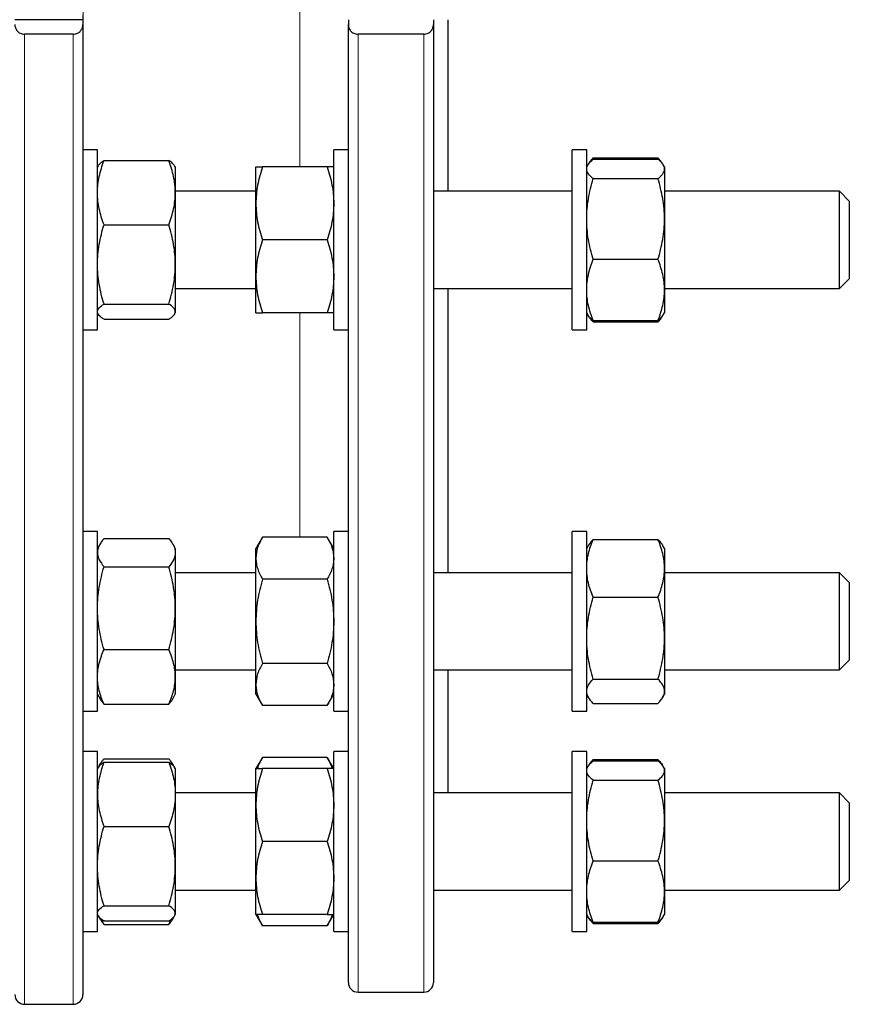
# Model space of a CAD drawing. Header units: millimetres. Extents: x 162 to 1075, y 75 to 934.
# Tile 7 of 9: x 905 to 1075, y 513 to 715. Entities that reach past the tile are written whole.
import ezdxf

# ---------------------------------------------------------------- set-up
doc = ezdxf.new("R2010")
doc.units = ezdxf.units.MM

msp = doc.modelspace()

# ---------------------------------------------------------------- linework, layer by layer
at = {"color": 8, "linetype": 'Continuous', "lineweight": 18}
for p, q in [((917.98, 741.9), (917.98, 688.31)), ((962.48, 684.81), (962.48, 743.07)), ((905.91, 712.12), (905.91, 512.6)), ((915.91, 512.6), (915.91, 712.12)), ((974.48, 712.12), (974.48, 515.1)), ((987.98, 515.1), (987.98, 712.12)), ((962.48, 608.68), (962.48, 654.81)), ((917.98, 651.31), (917.98, 609.86))]:
    msp.add_line(p, q, dxfattribs=at)
at = {"color": 7, "linetype": 'Continuous', "lineweight": 25}
for p, q in [((917.91, 715.1), (903.91, 715.1)), ((917.91, 716.1), (917.91, 715.1)), ((917.91, 715.1), (917.91, 714.1)), ((972.48, 715.1), (972.48, 714.1)), ((989.98, 715.1), (989.98, 714.1)), ((992.98, 679.81), (992.98, 715.1)), ((917.91, 714.1), (917.91, 514.6)), ((972.48, 517.1), (972.48, 714.1)), ((989.98, 714.1), (989.98, 517.1)), ((915.91, 712.12), (905.91, 712.12)), ((987.98, 712.12), (974.48, 712.12)), ((920.91, 688.31), (917.91, 688.31)), ((920.91, 685.03), (920.91, 688.31)), ((972.48, 688.31), (969.48, 688.31)), ((969.48, 651.31), (969.48, 688.31)), ((1021.48, 688.31), (1018.48, 688.31)), ((1018.48, 651.31), (1018.48, 688.31)), ((1021.48, 651.31), (1021.48, 688.31)), ((1022.66, 686.26), (1022.82, 686.66)), ((1022.82, 686.66), (1036.14, 686.66)), ((1036.29, 686.26), (1036.14, 686.66)), ((921.06, 685.06), (920.91, 684.81)), ((920.91, 651.31), (920.91, 685.03)), ((922.25, 686.13), (935.57, 686.13)), ((936.91, 684.81), (936.77, 685.06)), ((936.91, 684.81), (936.91, 679.53)), ((953.48, 677.31), (953.48, 684.81)), ((968.14, 684.81), (954.82, 684.81)), ((1021.72, 685.23), (1021.48, 684.81)), ((1022.82, 686.4), (1036.14, 686.4)), ((1037.48, 684.81), (1037.23, 685.23)), ((1037.48, 684.81), (1037.48, 684.41)), ((1037.48, 684.41), (1037.48, 674.12)), ((1022.82, 682.41), (1036.14, 682.41)), ((953.48, 679.81), (936.91, 679.81)), ((936.91, 679.53), (936.91, 664.78)), ((1018.48, 679.81), (989.98, 679.81)), ((1073.48, 679.81), (1037.48, 679.81)), ((1075.48, 677.81), (1073.48, 679.81)), ((1073.48, 662.1), (1073.48, 679.81)), ((953.48, 662.31), (953.48, 677.31)), ((1075.48, 677.81), (1075.48, 663.64)), ((922.25, 672.94), (935.57, 672.94)), ((1037.48, 674.12), (1037.48, 659.52)), ((968.14, 669.81), (954.82, 669.81)), ((936.91, 664.78), (936.91, 655.06)), ((1022.82, 665.82), (1036.14, 665.82)), ((953.48, 654.81), (953.48, 662.31)), ((1075.48, 663.64), (1075.48, 661.81)), ((1073.48, 659.81), (1073.48, 662.1)), ((1073.48, 659.81), (1075.48, 661.81)), ((936.91, 659.81), (953.48, 659.81)), ((989.98, 659.81), (1018.48, 659.81)), ((992.98, 601.36), (992.98, 659.81)), ((1037.48, 659.81), (1073.48, 659.81)), ((1037.48, 659.52), (1037.48, 654.81)), ((922.25, 656.62), (935.57, 656.62)), ((920.91, 654.81), (921.06, 654.55)), ((936.77, 654.55), (936.91, 654.81)), ((936.91, 655.06), (936.91, 654.81)), ((968.14, 654.81), (954.82, 654.81)), ((1021.48, 654.81), (1021.72, 654.39)), ((1021.72, 654.39), (1021.86, 654.15)), ((1037.09, 654.15), (1037.24, 654.39)), ((1037.24, 654.39), (1037.48, 654.81)), ((922.25, 653.49), (935.57, 653.49)), ((1022.82, 653.22), (1036.14, 653.22)), ((1022.82, 652.95), (1036.14, 652.95)), ((917.91, 651.31), (920.91, 651.31)), ((969.48, 651.31), (972.48, 651.31)), ((1018.48, 651.31), (1021.48, 651.31)), ((920.91, 609.86), (917.91, 609.86)), ((920.91, 599.29), (920.91, 609.86)), ((972.48, 609.86), (969.48, 609.86)), ((969.48, 572.86), (969.48, 609.86)), ((1021.48, 609.86), (1018.48, 609.86)), ((1018.48, 607.98), (1018.48, 609.86)), ((1021.48, 607.98), (1021.48, 609.86)), ((922.25, 608.39), (935.57, 608.39)), ((954.82, 608.68), (953.48, 606.36)), ((968.14, 608.68), (954.82, 608.68)), ((969.48, 606.36), (968.14, 608.68)), ((1018.48, 572.86), (1018.48, 607.98)), ((1021.48, 572.86), (1021.48, 607.98)), ((1022.82, 608.21), (1036.14, 608.21)), ((921.45, 607.28), (920.91, 606.36)), ((936.91, 606.36), (936.38, 607.28)), ((936.91, 606.36), (936.91, 605.49)), ((936.91, 605.49), (936.91, 594.07)), ((953.48, 604.35), (953.48, 606.36)), ((1021.86, 607.02), (1021.48, 606.36)), ((1037.48, 606.36), (1037.1, 607.02)), ((1037.48, 606.36), (1037.48, 602.27)), ((953.48, 591.36), (953.48, 604.35)), ((922.25, 602.59), (935.57, 602.59)), ((1037.48, 602.27), (1037.48, 587.9)), ((953.48, 601.36), (936.91, 601.36)), ((968.14, 600.02), (954.82, 600.02)), ((1018.48, 601.36), (989.98, 601.36)), ((1073.48, 601.36), (1037.48, 601.36)), ((1075.48, 599.36), (1073.48, 601.36)), ((1073.48, 581.5), (1073.48, 601.36)), ((920.91, 572.86), (920.91, 599.29)), ((1075.48, 599.36), (1075.48, 583.47)), ((1022.82, 596.33), (1036.14, 596.33)), ((936.91, 594.07), (936.91, 579.94)), ((953.48, 578.37), (953.48, 591.36)), ((1037.48, 587.9), (1037.48, 576.99)), ((922.25, 585.55), (935.57, 585.55)), ((1073.48, 581.36), (1075.48, 583.36)), ((1075.48, 583.47), (1075.48, 583.36)), ((936.91, 581.36), (953.48, 581.36)), ((968.14, 582.7), (954.82, 582.7)), ((989.98, 581.36), (1018.48, 581.36)), ((992.98, 556.07), (992.98, 581.36)), ((1037.48, 581.36), (1073.48, 581.36)), ((1073.48, 581.36), (1073.48, 581.5)), ((936.91, 579.94), (936.91, 576.36)), ((1022.82, 579.48), (1036.14, 579.48)), ((953.48, 576.36), (953.48, 578.37)), ((920.91, 576.36), (921.45, 575.44)), ((936.38, 575.44), (936.91, 576.36)), ((953.48, 576.36), (954.82, 574.04)), ((968.14, 574.04), (969.48, 576.36)), ((1021.48, 576.36), (1021.86, 575.7)), ((1037.1, 575.7), (1037.48, 576.36)), ((1037.48, 576.99), (1037.48, 576.36)), ((922.25, 574.32), (935.57, 574.32)), ((968.14, 574.04), (954.82, 574.04)), ((1022.82, 574.5), (1036.14, 574.5)), ((917.91, 572.86), (920.91, 572.86)), ((969.48, 572.86), (972.48, 572.86)), ((1018.48, 572.86), (1021.48, 572.86)), ((920.91, 564.57), (917.91, 564.57)), ((920.91, 544.58), (920.91, 564.57)), ((922.25, 563.1), (935.57, 563.1)), ((954.82, 563.39), (953.48, 561.07)), ((968.14, 563.39), (954.82, 563.39)), ((969.48, 561.07), (968.14, 563.39)), ((972.48, 564.57), (969.48, 564.57)), ((969.48, 527.57), (969.48, 564.57)), ((1021.48, 564.57), (1018.48, 564.57)), ((1018.48, 556.39), (1018.48, 564.57)), ((1021.48, 556.39), (1021.48, 564.57)), ((921.06, 561.32), (920.91, 561.07)), ((921.45, 561.99), (921.06, 561.32)), ((922.25, 562.38), (935.57, 562.38)), ((936.77, 561.32), (936.38, 561.99)), ((936.91, 561.07), (936.77, 561.32)), ((936.91, 561.07), (936.91, 555.79)), ((953.48, 553.57), (953.48, 561.07)), ((968.14, 561.07), (954.82, 561.07)), ((1021.72, 561.48), (1021.48, 561.07)), ((1022.66, 562.52), (1022.82, 562.92)), ((1022.82, 562.92), (1036.14, 562.92)), ((1022.82, 562.66), (1036.14, 562.66)), ((1036.29, 562.52), (1036.14, 562.92)), ((1037.48, 561.07), (1037.24, 561.48)), ((1037.48, 561.07), (1037.48, 560.66)), ((1037.48, 560.66), (1037.48, 550.37)), ((1022.82, 558.67), (1036.14, 558.67)), ((953.48, 556.07), (936.91, 556.07)), ((936.91, 555.79), (936.91, 541.04)), ((1018.48, 556.07), (989.98, 556.07)), ((1018.48, 527.57), (1018.48, 556.39)), ((1021.48, 527.57), (1021.48, 556.39)), ((1073.48, 556.07), (1037.48, 556.07)), ((1075.48, 554.07), (1073.48, 556.07)), ((1073.48, 536.07), (1073.48, 556.07)), ((953.48, 538.57), (953.48, 553.57)), ((1075.48, 554.07), (1075.48, 538.07)), ((922.25, 549.2), (935.57, 549.2)), ((1037.48, 550.37), (1037.48, 535.78)), ((968.14, 546.07), (954.82, 546.07)), ((920.91, 527.57), (920.91, 544.58)), ((936.91, 541.04), (936.91, 531.31)), ((1022.82, 542.08), (1036.14, 542.08)), ((953.48, 531.07), (953.48, 538.57)), ((1073.48, 536.07), (1075.48, 538.07)), ((936.91, 536.07), (953.48, 536.07)), ((989.98, 536.07), (1018.48, 536.07)), ((1037.48, 536.07), (1073.48, 536.07)), ((1037.48, 535.78), (1037.48, 531.07)), ((922.25, 532.88), (935.57, 532.88)), ((920.91, 531.07), (921.06, 530.81)), ((921.07, 530.79), (921.45, 530.14)), ((936.38, 530.14), (936.76, 530.79)), ((936.77, 530.81), (936.91, 531.07)), ((936.91, 531.31), (936.91, 531.07)), ((953.48, 531.07), (954.82, 528.74)), ((968.14, 531.07), (954.82, 531.07)), ((968.14, 528.74), (969.48, 531.07)), ((1021.48, 531.07), (1021.72, 530.65)), ((1021.72, 530.65), (1021.86, 530.4)), ((1037.1, 530.4), (1037.24, 530.65)), ((1037.24, 530.65), (1037.48, 531.07)), ((922.25, 529.75), (935.57, 529.75)), ((922.25, 529.03), (935.57, 529.03)), ((968.14, 528.74), (954.82, 528.74)), ((1022.82, 529.47), (1036.14, 529.47)), ((1022.82, 529.21), (1036.14, 529.21)), ((917.91, 527.57), (920.91, 527.57)), ((969.48, 527.57), (972.48, 527.57)), ((1018.48, 527.57), (1021.48, 527.57)), ((974.48, 515.1), (987.98, 515.1)), ((905.91, 512.6), (915.91, 512.6))]:
    msp.add_line(p, q, dxfattribs=at)
for centre, start, end in [((974.48, 517.1), 180, 270), ((987.98, 517.1), 270, 0), ((905.91, 514.6), 180, 270), ((915.91, 514.6), 270, 0)]:
    msp.add_arc(centre, 2, start, end, dxfattribs=at)
for points, knots in [([(903.91, 714.1), (903.91, 713.99), (903.92, 713.88), (903.96, 713.66), (903.99, 713.55), (904.11, 713.22), (904.22, 713.02), (904.47, 712.73), (904.56, 712.64), (904.77, 712.47), (904.89, 712.39), (905.15, 712.27), (905.29, 712.21), (905.6, 712.14), (905.75, 712.12), (905.91, 712.12)], [0, 0, 0, 0, 0.125, 0.125, 0.25, 0.25, 0.5, 0.5, 0.625, 0.625, 0.75, 0.75, 0.875, 0.875, 1, 1, 1, 1]), ([(915.91, 712.12), (916.07, 712.12), (916.23, 712.14), (916.53, 712.21), (916.67, 712.27), (916.94, 712.39), (917.06, 712.47), (917.27, 712.64), (917.36, 712.73), (917.61, 713.02), (917.72, 713.22), (917.88, 713.66), (917.91, 713.88), (917.91, 714.1)], [0, 0, 0, 0, 0.125, 0.125, 0.25, 0.25, 0.375, 0.375, 0.5, 0.5, 0.75, 0.75, 1, 1, 1, 1]), ([(972.48, 714.1), (972.48, 713.99), (972.49, 713.88), (972.52, 713.66), (972.55, 713.55), (972.67, 713.22), (972.78, 713.02), (973.03, 712.73), (973.12, 712.64), (973.33, 712.47), (973.45, 712.39), (973.71, 712.27), (973.86, 712.21), (974.16, 712.14), (974.32, 712.12), (974.48, 712.12)], [0, 0, 0, 0, 0.125, 0.125, 0.25, 0.25, 0.5, 0.5, 0.625, 0.625, 0.75, 0.75, 0.875, 0.875, 1, 1, 1, 1]), ([(987.98, 712.12), (988.14, 712.12), (988.29, 712.14), (988.59, 712.21), (988.74, 712.27), (989, 712.39), (989.12, 712.47), (989.33, 712.64), (989.42, 712.73), (989.67, 713.02), (989.78, 713.22), (989.94, 713.66), (989.98, 713.88), (989.98, 714.1)], [0, 0, 0, 0, 0.125, 0.125, 0.25, 0.25, 0.375, 0.375, 0.5, 0.5, 0.75, 0.75, 1, 1, 1, 1]), ([(1021.87, 685.47), (1021.92, 685.57), (1022.07, 685.82), (1022.39, 686.22), (1022.67, 686.51), (1022.82, 686.66)], [0, 0, 0, 0, 0.24372, 0.621843, 1, 1, 1, 1]), ([(1037.09, 685.47), (1037.03, 685.57), (1036.88, 685.82), (1036.57, 686.22), (1036.28, 686.51), (1036.14, 686.66)], [0, 0, 0, 0, 0.24372, 0.621843, 1, 1, 1, 1]), ([(920.91, 679.53), (920.91, 680.09), (920.95, 680.66), (921.07, 681.77), (921.16, 682.32), (921.51, 683.97), (921.85, 685.05), (922.25, 686.13)], [0, 0, 0, 0, 0.25, 0.25, 0.5, 0.5, 1, 1, 1, 1]), ([(921.07, 685.06), (921.11, 685.13), (921.21, 685.3), (921.47, 685.56), (921.82, 685.85), (922.11, 686.03), (922.25, 686.13)], [0, 0, 0, 0, 0.1983275, 0.4638052, 0.7318906, 1, 1, 1, 1]), ([(936.91, 679.53), (936.91, 680.09), (936.88, 680.66), (936.76, 681.77), (936.67, 682.32), (936.32, 683.97), (935.98, 685.05), (935.57, 686.13)], [0, 0, 0, 0, 0.25, 0.25, 0.5, 0.5, 1, 1, 1, 1]), ([(936.76, 685.06), (936.72, 685.13), (936.62, 685.3), (936.35, 685.56), (936.01, 685.85), (935.72, 686.03), (935.57, 686.13)], [0, 0, 0, 0, 0.1983275, 0.4638052, 0.7318906, 1, 1, 1, 1]), ([(954.82, 684.81), (954.41, 683.58), (954.07, 682.35), (953.6, 679.85), (953.48, 678.59), (953.48, 677.31)], [0, 0, 0, 0, 0.5, 0.5, 1, 1, 1, 1]), ([(953.48, 684.81), (953.48, 684.81), (953.51, 684.81), (953.63, 684.81), (953.72, 684.81), (954.08, 684.81), (954.41, 684.81), (954.82, 684.81)], [0, 0, 0, 0, 0.25, 0.25, 0.5, 0.5, 1, 1, 1, 1]), ([(968.14, 684.81), (968.55, 683.58), (968.88, 682.35), (969.35, 679.85), (969.48, 678.59), (969.48, 677.31)], [0, 0, 0, 0, 0.5, 0.5, 1, 1, 1, 1]), ([(969.48, 684.81), (969.48, 684.81), (969.45, 684.81), (969.32, 684.81), (969.23, 684.81), (968.88, 684.81), (968.54, 684.81), (968.14, 684.81)], [0, 0, 0, 0, 0.25, 0.25, 0.5, 0.5, 1, 1, 1, 1]), ([(1021.48, 684.41), (1021.48, 684.57), (1021.51, 684.74), (1021.63, 685.08), (1021.72, 685.25), (1022.08, 685.75), (1022.41, 686.08), (1022.82, 686.4)], [0, 0, 0, 0, 0.25, 0.25, 0.5, 0.5, 1, 1, 1, 1]), ([(1037.48, 684.41), (1037.48, 684.57), (1037.45, 684.74), (1037.32, 685.08), (1037.23, 685.25), (1036.88, 685.75), (1036.54, 686.08), (1036.14, 686.4)], [0, 0, 0, 0, 0.25, 0.25, 0.5, 0.5, 1, 1, 1, 1]), ([(1022.82, 682.41), (1022.61, 682.57), (1022.43, 682.74), (1022.09, 683.07), (1021.95, 683.23), (1021.6, 683.73), (1021.48, 684.07), (1021.48, 684.41)], [0, 0, 0, 0, 0.25, 0.25, 0.5, 0.5, 1, 1, 1, 1]), ([(1036.14, 682.41), (1036.34, 682.57), (1036.53, 682.74), (1036.86, 683.07), (1037, 683.23), (1037.35, 683.73), (1037.48, 684.07), (1037.48, 684.41)], [0, 0, 0, 0, 0.25, 0.25, 0.5, 0.5, 1, 1, 1, 1]), ([(1021.48, 674.12), (1021.48, 674.82), (1021.51, 675.53), (1021.63, 676.93), (1021.72, 677.62), (1022.07, 679.69), (1022.41, 681.06), (1022.82, 682.41)], [0, 0, 0, 0, 0.25, 0.25, 0.5, 0.5, 1, 1, 1, 1]), ([(1037.48, 674.12), (1037.48, 674.82), (1037.44, 675.53), (1037.32, 676.93), (1037.23, 677.62), (1036.88, 679.69), (1036.54, 681.06), (1036.14, 682.41)], [0, 0, 0, 0, 0.25, 0.25, 0.5, 0.5, 1, 1, 1, 1]), ([(922.25, 672.94), (921.84, 674.02), (921.51, 675.11), (921.04, 677.3), (920.91, 678.41), (920.91, 679.53)], [0, 0, 0, 0, 0.5, 0.5, 1, 1, 1, 1]), ([(935.57, 672.94), (935.98, 674.02), (936.32, 675.11), (936.79, 677.3), (936.91, 678.41), (936.91, 679.53)], [0, 0, 0, 0, 0.5, 0.5, 1, 1, 1, 1]), ([(953.48, 677.31), (953.48, 676.67), (953.51, 676.03), (953.63, 674.77), (953.72, 674.14), (954.07, 672.27), (954.41, 671.03), (954.82, 669.81)], [0, 0, 0, 0, 0.25, 0.25, 0.5, 0.5, 1, 1, 1, 1]), ([(969.48, 677.31), (969.48, 676.67), (969.44, 676.03), (969.32, 674.77), (969.23, 674.14), (968.88, 672.27), (968.54, 671.03), (968.14, 669.81)], [0, 0, 0, 0, 0.25, 0.25, 0.5, 0.5, 1, 1, 1, 1]), ([(920.91, 664.78), (920.91, 665.47), (920.95, 666.17), (921.07, 667.55), (921.16, 668.23), (921.51, 670.27), (921.85, 671.61), (922.25, 672.94)], [0, 0, 0, 0, 0.25, 0.25, 0.5, 0.5, 1, 1, 1, 1]), ([(936.91, 664.78), (936.91, 665.47), (936.88, 666.17), (936.76, 667.55), (936.67, 668.23), (936.32, 670.27), (935.98, 671.61), (935.57, 672.94)], [0, 0, 0, 0, 0.25, 0.25, 0.5, 0.5, 1, 1, 1, 1]), ([(1022.82, 665.82), (1022.41, 667.18), (1022.07, 668.54), (1021.6, 671.31), (1021.48, 672.7), (1021.48, 674.12)], [0, 0, 0, 0, 0.5, 0.5, 1, 1, 1, 1]), ([(1036.14, 665.82), (1036.55, 667.18), (1036.88, 668.54), (1037.35, 671.31), (1037.48, 672.7), (1037.48, 674.12)], [0, 0, 0, 0, 0.5, 0.5, 1, 1, 1, 1]), ([(954.82, 669.81), (954.41, 668.58), (954.07, 667.35), (953.6, 664.85), (953.48, 663.59), (953.48, 662.31)], [0, 0, 0, 0, 0.5, 0.5, 1, 1, 1, 1]), ([(968.14, 669.81), (968.55, 668.58), (968.88, 667.35), (969.35, 664.85), (969.48, 663.59), (969.48, 662.31)], [0, 0, 0, 0, 0.5, 0.5, 1, 1, 1, 1]), ([(922.25, 656.62), (921.84, 657.96), (921.51, 659.3), (921.04, 662.02), (920.91, 663.39), (920.91, 664.78)], [0, 0, 0, 0, 0.5, 0.5, 1, 1, 1, 1]), ([(935.57, 656.62), (935.98, 657.96), (936.32, 659.3), (936.79, 662.02), (936.91, 663.39), (936.91, 664.78)], [0, 0, 0, 0, 0.5, 0.5, 1, 1, 1, 1]), ([(1021.48, 659.52), (1021.48, 660.05), (1021.51, 660.59), (1021.63, 661.65), (1021.72, 662.18), (1022.07, 663.75), (1022.41, 664.79), (1022.82, 665.82)], [0, 0, 0, 0, 0.25, 0.25, 0.5, 0.5, 1, 1, 1, 1]), ([(1037.48, 659.52), (1037.48, 660.05), (1037.44, 660.59), (1037.32, 661.65), (1037.23, 662.18), (1036.88, 663.75), (1036.54, 664.79), (1036.14, 665.82)], [0, 0, 0, 0, 0.25, 0.25, 0.5, 0.5, 1, 1, 1, 1]), ([(953.48, 662.31), (953.48, 661.67), (953.51, 661.03), (953.63, 659.77), (953.72, 659.14), (954.07, 657.27), (954.41, 656.03), (954.82, 654.81)], [0, 0, 0, 0, 0.25, 0.25, 0.5, 0.5, 1, 1, 1, 1]), ([(969.48, 662.31), (969.48, 661.67), (969.44, 661.03), (969.32, 659.77), (969.23, 659.14), (968.88, 657.27), (968.54, 656.03), (968.14, 654.81)], [0, 0, 0, 0, 0.25, 0.25, 0.5, 0.5, 1, 1, 1, 1]), ([(1022.82, 653.22), (1022.41, 654.25), (1022.07, 655.29), (1021.6, 657.39), (1021.48, 658.45), (1021.48, 659.52)], [0, 0, 0, 0, 0.5, 0.5, 1, 1, 1, 1]), ([(1036.14, 653.22), (1036.55, 654.25), (1036.88, 655.29), (1037.35, 657.39), (1037.48, 658.45), (1037.48, 659.52)], [0, 0, 0, 0, 0.5, 0.5, 1, 1, 1, 1]), ([(920.91, 655.06), (920.91, 655.19), (920.95, 655.32), (921.07, 655.59), (921.16, 655.72), (921.51, 656.11), (921.85, 656.37), (922.25, 656.62)], [0, 0, 0, 0, 0.25, 0.25, 0.5, 0.5, 1, 1, 1, 1]), ([(936.91, 655.06), (936.91, 655.19), (936.88, 655.32), (936.76, 655.59), (936.67, 655.72), (936.32, 656.11), (935.98, 656.37), (935.57, 656.62)], [0, 0, 0, 0, 0.25, 0.25, 0.5, 0.5, 1, 1, 1, 1]), ([(922.25, 653.49), (922.05, 653.62), (921.86, 653.75), (921.53, 654.01), (921.39, 654.14), (921.04, 654.53), (920.91, 654.79), (920.91, 655.06)], [0, 0, 0, 0, 0.25, 0.25, 0.5, 0.5, 1, 1, 1, 1]), ([(935.57, 653.49), (935.78, 653.62), (935.96, 653.75), (936.3, 654.01), (936.44, 654.14), (936.79, 654.53), (936.91, 654.79), (936.91, 655.06)], [0, 0, 0, 0, 0.25, 0.25, 0.5, 0.5, 1, 1, 1, 1]), ([(953.48, 654.81), (953.48, 654.81), (953.51, 654.81), (953.63, 654.81), (953.72, 654.81), (954.08, 654.81), (954.41, 654.81), (954.82, 654.81)], [0, 0, 0, 0, 0.25, 0.25, 0.5, 0.5, 1, 1, 1, 1]), ([(969.48, 654.81), (969.48, 654.81), (969.45, 654.81), (969.32, 654.81), (969.23, 654.81), (968.88, 654.81), (968.54, 654.81), (968.14, 654.81)], [0, 0, 0, 0, 0.25, 0.25, 0.5, 0.5, 1, 1, 1, 1]), ([(1022.82, 653.22), (1022.71, 653.3), (1022.51, 653.47), (1022.2, 653.76), (1021.92, 654.07), (1021.78, 654.29), (1021.72, 654.39)], [0, 0, 0, 0, 0.216036, 0.432236, 0.742446, 1, 1, 1, 1]), ([(1022.82, 652.95), (1022.71, 653.06), (1022.51, 653.27), (1022.21, 653.63), (1021.95, 653.97), (1021.83, 654.2), (1021.79, 654.29)], [0, 0, 0, 0, 0.237609, 0.475398, 0.816585, 1, 1, 1, 1]), ([(1036.14, 653.22), (1036.24, 653.3), (1036.44, 653.47), (1036.75, 653.76), (1037.03, 654.07), (1037.17, 654.29), (1037.23, 654.39)], [0, 0, 0, 0, 0.216036, 0.432236, 0.742446, 1, 1, 1, 1]), ([(1036.14, 652.95), (1036.24, 653.06), (1036.44, 653.27), (1036.75, 653.63), (1037, 653.97), (1037.12, 654.2), (1037.16, 654.29)], [0, 0, 0, 0, 0.237609, 0.475398, 0.816585, 1, 1, 1, 1]), ([(922.25, 608.39), (922.05, 608.16), (921.86, 607.92), (921.53, 607.44), (921.39, 607.2), (921.04, 606.47), (920.91, 605.98), (920.91, 605.49)], [0, 0, 0, 0, 0.25, 0.25, 0.5, 0.5, 1, 1, 1, 1]), ([(935.57, 608.39), (935.78, 608.16), (935.96, 607.92), (936.3, 607.44), (936.44, 607.2), (936.79, 606.47), (936.91, 605.98), (936.91, 605.49)], [0, 0, 0, 0, 0.25, 0.25, 0.5, 0.5, 1, 1, 1, 1]), ([(954.82, 608.68), (954.61, 608.33), (954.43, 607.97), (954.09, 607.25), (953.95, 606.89), (953.6, 605.81), (953.48, 605.08), (953.48, 604.35)], [0, 0, 0, 0, 0.25, 0.25, 0.5, 0.5, 1, 1, 1, 1]), ([(968.14, 608.68), (968.34, 608.33), (968.53, 607.97), (968.86, 607.25), (969, 606.89), (969.35, 605.81), (969.48, 605.08), (969.48, 604.35)], [0, 0, 0, 0, 0.25, 0.25, 0.5, 0.5, 1, 1, 1, 1]), ([(1021.48, 602.27), (1021.48, 602.77), (1021.51, 603.28), (1021.63, 604.29), (1021.72, 604.79), (1022.08, 606.28), (1022.41, 607.25), (1022.82, 608.21)], [0, 0, 0, 0, 0.25, 0.25, 0.5, 0.5, 1, 1, 1, 1]), ([(1022.82, 608.21), (1022.69, 608.08), (1022.43, 607.81), (1022.1, 607.41), (1021.94, 607.15), (1021.86, 607.02)], [0, 0, 0, 0, 0.339582, 0.679261, 1, 1, 1, 1]), ([(1037.48, 602.27), (1037.48, 602.77), (1037.45, 603.28), (1037.32, 604.29), (1037.23, 604.79), (1036.88, 606.28), (1036.54, 607.25), (1036.14, 608.21)], [0, 0, 0, 0, 0.25, 0.25, 0.5, 0.5, 1, 1, 1, 1]), ([(1036.14, 608.21), (1036.27, 608.08), (1036.53, 607.81), (1036.85, 607.41), (1037.01, 607.15), (1037.09, 607.02)], [0, 0, 0, 0, 0.339582, 0.679261, 1, 1, 1, 1]), ([(920.91, 605.49), (920.91, 605.25), (920.95, 605), (921.07, 604.51), (921.16, 604.26), (921.51, 603.53), (921.85, 603.06), (922.25, 602.59)], [0, 0, 0, 0, 0.25, 0.25, 0.5, 0.5, 1, 1, 1, 1]), ([(936.91, 605.49), (936.91, 605.25), (936.88, 605), (936.76, 604.51), (936.67, 604.26), (936.32, 603.53), (935.98, 603.06), (935.57, 602.59)], [0, 0, 0, 0, 0.25, 0.25, 0.5, 0.5, 1, 1, 1, 1]), ([(953.48, 604.35), (953.48, 603.98), (953.51, 603.62), (953.63, 602.88), (953.72, 602.51), (954.08, 601.43), (954.41, 600.72), (954.82, 600.02)], [0, 0, 0, 0, 0.25, 0.25, 0.5, 0.5, 1, 1, 1, 1]), ([(969.48, 604.35), (969.48, 603.98), (969.45, 603.62), (969.32, 602.88), (969.23, 602.51), (968.88, 601.43), (968.54, 600.72), (968.14, 600.02)], [0, 0, 0, 0, 0.25, 0.25, 0.5, 0.5, 1, 1, 1, 1]), ([(920.91, 594.07), (920.91, 594.79), (920.95, 595.52), (921.07, 596.96), (921.16, 597.67), (921.51, 599.8), (921.85, 601.2), (922.25, 602.59)], [0, 0, 0, 0, 0.25, 0.25, 0.5, 0.5, 1, 1, 1, 1]), ([(936.91, 594.07), (936.91, 594.79), (936.88, 595.52), (936.76, 596.96), (936.67, 597.67), (936.32, 599.8), (935.98, 601.2), (935.57, 602.59)], [0, 0, 0, 0, 0.25, 0.25, 0.5, 0.5, 1, 1, 1, 1]), ([(1022.82, 596.33), (1022.61, 596.81), (1022.43, 597.3), (1022.09, 598.29), (1021.95, 598.78), (1021.6, 600.27), (1021.48, 601.27), (1021.48, 602.27)], [0, 0, 0, 0, 0.25, 0.25, 0.5, 0.5, 1, 1, 1, 1]), ([(1036.14, 596.33), (1036.34, 596.81), (1036.53, 597.3), (1036.86, 598.29), (1037, 598.78), (1037.35, 600.27), (1037.48, 601.27), (1037.48, 602.27)], [0, 0, 0, 0, 0.25, 0.25, 0.5, 0.5, 1, 1, 1, 1]), ([(954.82, 600.02), (954.41, 598.6), (954.07, 597.17), (953.6, 594.29), (953.48, 592.83), (953.48, 591.36)], [0, 0, 0, 0, 0.5, 0.5, 1, 1, 1, 1]), ([(968.14, 600.02), (968.55, 598.6), (968.88, 597.17), (969.35, 594.29), (969.48, 592.83), (969.48, 591.36)], [0, 0, 0, 0, 0.5, 0.5, 1, 1, 1, 1]), ([(1021.48, 587.9), (1021.48, 588.62), (1021.51, 589.34), (1021.63, 590.76), (1021.72, 591.46), (1022.07, 593.57), (1022.41, 594.96), (1022.82, 596.33)], [0, 0, 0, 0, 0.25, 0.25, 0.5, 0.5, 1, 1, 1, 1]), ([(1037.48, 587.9), (1037.48, 588.62), (1037.44, 589.34), (1037.32, 590.76), (1037.23, 591.46), (1036.88, 593.57), (1036.54, 594.96), (1036.14, 596.33)], [0, 0, 0, 0, 0.25, 0.25, 0.5, 0.5, 1, 1, 1, 1]), ([(922.25, 585.55), (921.84, 586.95), (921.51, 588.35), (921.04, 591.19), (920.91, 592.62), (920.91, 594.07)], [0, 0, 0, 0, 0.5, 0.5, 1, 1, 1, 1]), ([(935.57, 585.55), (935.98, 586.95), (936.32, 588.35), (936.79, 591.19), (936.91, 592.62), (936.91, 594.07)], [0, 0, 0, 0, 0.5, 0.5, 1, 1, 1, 1]), ([(953.48, 591.36), (953.48, 590.62), (953.51, 589.89), (953.63, 588.42), (953.72, 587.7), (954.07, 585.54), (954.41, 584.11), (954.82, 582.7)], [0, 0, 0, 0, 0.25, 0.25, 0.5, 0.5, 1, 1, 1, 1]), ([(969.48, 591.36), (969.48, 590.62), (969.44, 589.89), (969.32, 588.42), (969.23, 587.7), (968.88, 585.54), (968.54, 584.11), (968.14, 582.7)], [0, 0, 0, 0, 0.25, 0.25, 0.5, 0.5, 1, 1, 1, 1]), ([(1022.82, 579.48), (1022.41, 580.86), (1022.07, 582.24), (1021.6, 585.05), (1021.48, 586.47), (1021.48, 587.9)], [0, 0, 0, 0, 0.5, 0.5, 1, 1, 1, 1]), ([(1036.14, 579.48), (1036.55, 580.86), (1036.88, 582.24), (1037.35, 585.05), (1037.48, 586.47), (1037.48, 587.9)], [0, 0, 0, 0, 0.5, 0.5, 1, 1, 1, 1]), ([(920.91, 579.94), (920.91, 580.42), (920.95, 580.89), (921.07, 581.84), (921.16, 582.31), (921.51, 583.71), (921.85, 584.64), (922.25, 585.55)], [0, 0, 0, 0, 0.25, 0.25, 0.5, 0.5, 1, 1, 1, 1]), ([(936.91, 579.94), (936.91, 580.42), (936.88, 580.89), (936.76, 581.84), (936.67, 582.31), (936.32, 583.71), (935.98, 584.64), (935.57, 585.55)], [0, 0, 0, 0, 0.25, 0.25, 0.5, 0.5, 1, 1, 1, 1]), ([(954.82, 582.7), (954.41, 581.99), (954.07, 581.28), (953.6, 579.83), (953.48, 579.11), (953.48, 578.37)], [0, 0, 0, 0, 0.5, 0.5, 1, 1, 1, 1]), ([(968.14, 582.7), (968.55, 581.99), (968.88, 581.28), (969.35, 579.83), (969.48, 579.11), (969.48, 578.37)], [0, 0, 0, 0, 0.5, 0.5, 1, 1, 1, 1]), ([(922.25, 574.32), (921.84, 575.24), (921.51, 576.17), (921.04, 578.04), (920.91, 578.98), (920.91, 579.94)], [0, 0, 0, 0, 0.5, 0.5, 1, 1, 1, 1]), ([(935.57, 574.32), (935.98, 575.24), (936.32, 576.17), (936.79, 578.04), (936.91, 578.98), (936.91, 579.94)], [0, 0, 0, 0, 0.5, 0.5, 1, 1, 1, 1]), ([(1021.48, 576.99), (1021.48, 577.2), (1021.51, 577.41), (1021.63, 577.83), (1021.72, 578.04), (1022.07, 578.66), (1022.41, 579.07), (1022.82, 579.48)], [0, 0, 0, 0, 0.25, 0.25, 0.5, 0.5, 1, 1, 1, 1]), ([(1037.48, 576.99), (1037.48, 577.2), (1037.44, 577.41), (1037.32, 577.83), (1037.23, 578.04), (1036.88, 578.66), (1036.54, 579.07), (1036.14, 579.48)], [0, 0, 0, 0, 0.25, 0.25, 0.5, 0.5, 1, 1, 1, 1]), ([(953.48, 578.37), (953.48, 578), (953.51, 577.63), (953.63, 576.9), (953.72, 576.54), (954.07, 575.46), (954.41, 574.74), (954.82, 574.04)], [0, 0, 0, 0, 0.25, 0.25, 0.5, 0.5, 1, 1, 1, 1]), ([(969.48, 578.37), (969.48, 578), (969.44, 577.63), (969.32, 576.9), (969.23, 576.54), (968.88, 575.46), (968.54, 574.74), (968.14, 574.04)], [0, 0, 0, 0, 0.25, 0.25, 0.5, 0.5, 1, 1, 1, 1]), ([(921.45, 575.44), (921.46, 575.42), (921.56, 575.22), (921.83, 574.85), (922.11, 574.5), (922.25, 574.32)], [0, 0, 0, 0, 0.0555335, 0.5277457, 1, 1, 1, 1]), ([(936.38, 575.44), (936.37, 575.42), (936.27, 575.22), (936, 574.85), (935.72, 574.5), (935.57, 574.32)], [0, 0, 0, 0, 0.055534, 0.527746, 1, 1, 1, 1]), ([(1022.82, 574.5), (1022.41, 574.91), (1022.07, 575.32), (1021.6, 576.15), (1021.48, 576.57), (1021.48, 576.99)], [0, 0, 0, 0, 0.5, 0.5, 1, 1, 1, 1]), ([(1036.14, 574.5), (1036.55, 574.91), (1036.88, 575.32), (1037.35, 576.15), (1037.48, 576.57), (1037.48, 576.99)], [0, 0, 0, 0, 0.5, 0.5, 1, 1, 1, 1]), ([(921.23, 561.55), (921.26, 561.62), (921.35, 561.84), (921.57, 562.21), (921.88, 562.66), (922.13, 562.95), (922.25, 563.1)], [0, 0, 0, 0, 0.132367, 0.421515, 0.710794, 1, 1, 1, 1]), ([(936.6, 561.55), (936.57, 561.62), (936.48, 561.84), (936.25, 562.21), (935.94, 562.66), (935.7, 562.95), (935.57, 563.1)], [0, 0, 0, 0, 0.132367, 0.421515, 0.710794, 1, 1, 1, 1]), ([(954.82, 563.39), (954.69, 563.15), (954.43, 562.69), (954.1, 561.98), (953.89, 561.44), (953.81, 561.13), (953.79, 561.07)], [0, 0, 0, 0, 0.30517, 0.610427, 0.915525, 1, 1, 1, 1]), ([(968.14, 563.39), (968.27, 563.15), (968.53, 562.69), (968.85, 561.98), (969.06, 561.44), (969.15, 561.13), (969.16, 561.07)], [0, 0, 0, 0, 0.30517, 0.610427, 0.915525, 1, 1, 1, 1]), ([(922.25, 562.38), (922.05, 561.85), (921.86, 561.31), (921.53, 560.21), (921.39, 559.66), (921.04, 558.01), (920.91, 556.91), (920.91, 555.79)], [0, 0, 0, 0, 0.25, 0.25, 0.5, 0.5, 1, 1, 1, 1]), ([(922.25, 562.38), (922.12, 562.3), (921.86, 562.13), (921.54, 561.88), (921.27, 561.62), (921.11, 561.43), (921.07, 561.33), (921.06, 561.32)], [0, 0, 0, 0, 0.240819, 0.481706, 0.722467, 0.967776, 1, 1, 1, 1]), ([(935.57, 562.38), (935.78, 561.85), (935.96, 561.31), (936.3, 560.21), (936.44, 559.66), (936.79, 558.01), (936.91, 556.91), (936.91, 555.79)], [0, 0, 0, 0, 0.25, 0.25, 0.5, 0.5, 1, 1, 1, 1]), ([(935.57, 562.38), (935.7, 562.3), (935.96, 562.13), (936.29, 561.88), (936.55, 561.62), (936.71, 561.43), (936.76, 561.33), (936.76, 561.32)], [0, 0, 0, 0, 0.240819, 0.481706, 0.722467, 0.967776, 1, 1, 1, 1]), ([(954.82, 561.07), (954.61, 560.46), (954.43, 559.84), (954.09, 558.59), (953.95, 557.97), (953.6, 556.09), (953.48, 554.83), (953.48, 553.57)], [0, 0, 0, 0, 0.25, 0.25, 0.5, 0.5, 1, 1, 1, 1]), ([(953.48, 561.07), (953.48, 561.07), (953.51, 561.07), (953.63, 561.07), (953.72, 561.07), (954.07, 561.07), (954.41, 561.07), (954.82, 561.07)], [0, 0, 0, 0, 0.25, 0.25, 0.5, 0.5, 1, 1, 1, 1]), ([(968.14, 561.07), (968.34, 560.46), (968.53, 559.84), (968.86, 558.59), (969, 557.97), (969.35, 556.09), (969.48, 554.83), (969.48, 553.57)], [0, 0, 0, 0, 0.25, 0.25, 0.5, 0.5, 1, 1, 1, 1]), ([(969.48, 561.07), (969.48, 561.07), (969.44, 561.07), (969.32, 561.07), (969.23, 561.07), (968.88, 561.07), (968.54, 561.07), (968.14, 561.07)], [0, 0, 0, 0, 0.25, 0.25, 0.5, 0.5, 1, 1, 1, 1]), ([(1021.48, 560.66), (1021.48, 560.83), (1021.51, 561), (1021.63, 561.34), (1021.72, 561.5), (1022.07, 562), (1022.41, 562.33), (1022.82, 562.66)], [0, 0, 0, 0, 0.25, 0.25, 0.5, 0.5, 1, 1, 1, 1]), ([(1022.82, 562.92), (1022.69, 562.79), (1022.43, 562.52), (1022.1, 562.12), (1021.94, 561.85), (1021.86, 561.72)], [0, 0, 0, 0, 0.339582, 0.679261, 1, 1, 1, 1]), ([(1036.14, 562.92), (1036.27, 562.79), (1036.53, 562.52), (1036.85, 562.12), (1037.01, 561.85), (1037.09, 561.72)], [0, 0, 0, 0, 0.339582, 0.679261, 1, 1, 1, 1]), ([(1037.48, 560.66), (1037.48, 560.83), (1037.44, 561), (1037.32, 561.34), (1037.23, 561.5), (1036.88, 562), (1036.54, 562.33), (1036.14, 562.66)], [0, 0, 0, 0, 0.25, 0.25, 0.5, 0.5, 1, 1, 1, 1]), ([(1022.82, 558.67), (1022.41, 558.99), (1022.07, 559.32), (1021.6, 559.99), (1021.48, 560.32), (1021.48, 560.66)], [0, 0, 0, 0, 0.5, 0.5, 1, 1, 1, 1]), ([(1036.14, 558.67), (1036.55, 558.99), (1036.88, 559.32), (1037.35, 559.99), (1037.48, 560.32), (1037.48, 560.66)], [0, 0, 0, 0, 0.5, 0.5, 1, 1, 1, 1]), ([(1021.48, 550.37), (1021.48, 551.07), (1021.51, 551.78), (1021.63, 553.19), (1021.72, 553.89), (1022.08, 555.97), (1022.41, 557.33), (1022.82, 558.67)], [0, 0, 0, 0, 0.25, 0.25, 0.5, 0.5, 1, 1, 1, 1]), ([(1037.48, 550.37), (1037.48, 551.07), (1037.45, 551.78), (1037.32, 553.19), (1037.23, 553.89), (1036.88, 555.97), (1036.54, 557.33), (1036.14, 558.67)], [0, 0, 0, 0, 0.25, 0.25, 0.5, 0.5, 1, 1, 1, 1]), ([(920.91, 555.79), (920.91, 555.23), (920.95, 554.67), (921.07, 553.55), (921.16, 553), (921.51, 551.34), (921.85, 550.26), (922.25, 549.2)], [0, 0, 0, 0, 0.25, 0.25, 0.5, 0.5, 1, 1, 1, 1]), ([(936.91, 555.79), (936.91, 555.23), (936.88, 554.67), (936.76, 553.55), (936.67, 553), (936.32, 551.34), (935.98, 550.26), (935.57, 549.2)], [0, 0, 0, 0, 0.25, 0.25, 0.5, 0.5, 1, 1, 1, 1]), ([(953.48, 553.57), (953.48, 552.93), (953.51, 552.29), (953.63, 551.02), (953.72, 550.39), (954.08, 548.51), (954.41, 547.28), (954.82, 546.07)], [0, 0, 0, 0, 0.25, 0.25, 0.5, 0.5, 1, 1, 1, 1]), ([(969.48, 553.57), (969.48, 552.93), (969.45, 552.29), (969.32, 551.02), (969.23, 550.39), (968.88, 548.51), (968.54, 547.28), (968.14, 546.07)], [0, 0, 0, 0, 0.25, 0.25, 0.5, 0.5, 1, 1, 1, 1]), ([(920.91, 541.04), (920.91, 541.73), (920.95, 542.43), (921.07, 543.8), (921.16, 544.49), (921.51, 546.52), (921.85, 547.87), (922.25, 549.2)], [0, 0, 0, 0, 0.25, 0.25, 0.5, 0.5, 1, 1, 1, 1]), ([(936.91, 541.04), (936.91, 541.73), (936.88, 542.43), (936.76, 543.8), (936.67, 544.49), (936.32, 546.52), (935.98, 547.87), (935.57, 549.2)], [0, 0, 0, 0, 0.25, 0.25, 0.5, 0.5, 1, 1, 1, 1]), ([(1022.82, 542.08), (1022.61, 542.75), (1022.43, 543.43), (1022.09, 544.81), (1021.95, 545.5), (1021.6, 547.58), (1021.48, 548.97), (1021.48, 550.37)], [0, 0, 0, 0, 0.25, 0.25, 0.5, 0.5, 1, 1, 1, 1]), ([(1036.14, 542.08), (1036.34, 542.75), (1036.53, 543.43), (1036.86, 544.81), (1037, 545.5), (1037.35, 547.58), (1037.48, 548.97), (1037.48, 550.37)], [0, 0, 0, 0, 0.25, 0.25, 0.5, 0.5, 1, 1, 1, 1]), ([(954.82, 546.07), (954.41, 544.84), (954.07, 543.6), (953.6, 541.1), (953.48, 539.84), (953.48, 538.57)], [0, 0, 0, 0, 0.5, 0.5, 1, 1, 1, 1]), ([(968.14, 546.07), (968.55, 544.84), (968.88, 543.6), (969.35, 541.1), (969.48, 539.84), (969.48, 538.57)], [0, 0, 0, 0, 0.5, 0.5, 1, 1, 1, 1]), ([(922.25, 532.88), (921.84, 534.21), (921.51, 535.56), (921.04, 538.28), (920.91, 539.65), (920.91, 541.04)], [0, 0, 0, 0, 0.5, 0.5, 1, 1, 1, 1]), ([(935.57, 532.88), (935.98, 534.21), (936.32, 535.56), (936.79, 538.28), (936.91, 539.65), (936.91, 541.04)], [0, 0, 0, 0, 0.5, 0.5, 1, 1, 1, 1]), ([(1021.48, 535.78), (1021.48, 536.31), (1021.51, 536.85), (1021.63, 537.91), (1021.72, 538.44), (1022.07, 540.01), (1022.41, 541.05), (1022.82, 542.08)], [0, 0, 0, 0, 0.25, 0.25, 0.5, 0.5, 1, 1, 1, 1]), ([(1037.48, 535.78), (1037.48, 536.31), (1037.44, 536.85), (1037.32, 537.91), (1037.23, 538.44), (1036.88, 540.01), (1036.54, 541.05), (1036.14, 542.08)], [0, 0, 0, 0, 0.25, 0.25, 0.5, 0.5, 1, 1, 1, 1]), ([(953.48, 538.57), (953.48, 537.93), (953.51, 537.29), (953.63, 536.02), (953.72, 535.4), (954.07, 533.52), (954.41, 532.29), (954.82, 531.07)], [0, 0, 0, 0, 0.25, 0.25, 0.5, 0.5, 1, 1, 1, 1]), ([(969.48, 538.57), (969.48, 537.93), (969.44, 537.29), (969.32, 536.02), (969.23, 535.4), (968.88, 533.52), (968.54, 532.29), (968.14, 531.07)], [0, 0, 0, 0, 0.25, 0.25, 0.5, 0.5, 1, 1, 1, 1]), ([(1022.82, 529.47), (1022.41, 530.5), (1022.07, 531.54), (1021.6, 533.64), (1021.48, 534.7), (1021.48, 535.78)], [0, 0, 0, 0, 0.5, 0.5, 1, 1, 1, 1]), ([(1036.14, 529.47), (1036.55, 530.5), (1036.88, 531.54), (1037.35, 533.64), (1037.48, 534.7), (1037.48, 535.78)], [0, 0, 0, 0, 0.5, 0.5, 1, 1, 1, 1]), ([(920.91, 531.31), (920.91, 531.45), (920.95, 531.58), (921.07, 531.84), (921.16, 531.97), (921.51, 532.37), (921.85, 532.62), (922.25, 532.88)], [0, 0, 0, 0, 0.25, 0.25, 0.5, 0.5, 1, 1, 1, 1]), ([(936.91, 531.31), (936.91, 531.45), (936.88, 531.58), (936.76, 531.84), (936.67, 531.97), (936.32, 532.37), (935.98, 532.62), (935.57, 532.88)], [0, 0, 0, 0, 0.25, 0.25, 0.5, 0.5, 1, 1, 1, 1]), ([(922.25, 529.75), (921.84, 530), (921.51, 530.26), (921.04, 530.78), (920.91, 531.05), (920.91, 531.31)], [0, 0, 0, 0, 0.5, 0.5, 1, 1, 1, 1]), ([(935.57, 529.75), (935.98, 530), (936.32, 530.26), (936.79, 530.78), (936.91, 531.05), (936.91, 531.31)], [0, 0, 0, 0, 0.5, 0.5, 1, 1, 1, 1]), ([(954.82, 531.07), (954.41, 531.07), (954.07, 531.07), (953.6, 531.07), (953.48, 531.07), (953.48, 531.07)], [0, 0, 0, 0, 0.5, 0.5, 1, 1, 1, 1]), ([(953.79, 531.07), (953.82, 530.96), (953.91, 530.63), (954.14, 530.08), (954.45, 529.41), (954.69, 528.97), (954.82, 528.74)], [0, 0, 0, 0, 0.132857, 0.421842, 0.710957, 1, 1, 1, 1]), ([(968.14, 531.07), (968.55, 531.07), (968.88, 531.07), (969.35, 531.07), (969.48, 531.07), (969.48, 531.07)], [0, 0, 0, 0, 0.5, 0.5, 1, 1, 1, 1]), ([(969.16, 531.07), (969.13, 530.96), (969.04, 530.63), (968.82, 530.08), (968.51, 529.41), (968.26, 528.97), (968.14, 528.74)], [0, 0, 0, 0, 0.132857, 0.421842, 0.710957, 1, 1, 1, 1]), ([(1021.72, 530.65), (1021.77, 530.57), (1021.88, 530.38), (1022.13, 530.09), (1022.45, 529.78), (1022.69, 529.58), (1022.82, 529.47)], [0, 0, 0, 0, 0.211534, 0.474299, 0.737182, 1, 1, 1, 1]), ([(1037.23, 530.65), (1037.18, 530.57), (1037.07, 530.38), (1036.82, 530.09), (1036.51, 529.78), (1036.26, 529.58), (1036.14, 529.47)], [0, 0, 0, 0, 0.211534, 0.474299, 0.737182, 1, 1, 1, 1]), ([(921.45, 530.14), (921.49, 530.07), (921.62, 529.85), (921.89, 529.47), (922.13, 529.18), (922.25, 529.03)], [0, 0, 0, 0, 0.1962036, 0.5981526, 1, 1, 1, 1]), ([(922.25, 529.03), (922.12, 529.33), (921.97, 529.66), (921.85, 529.99), (921.84, 530.02)], [0, 0, 0, 0, 0.9160322, 1, 1, 1, 1]), ([(936.38, 530.14), (936.33, 530.07), (936.21, 529.85), (935.94, 529.47), (935.7, 529.18), (935.57, 529.03)], [0, 0, 0, 0, 0.1962036, 0.5981526, 1, 1, 1, 1]), ([(935.57, 529.03), (935.71, 529.33), (935.86, 529.66), (935.97, 529.99), (935.98, 530.02)], [0, 0, 0, 0, 0.916032, 1, 1, 1, 1]), ([(1022.82, 529.21), (1022.69, 529.34), (1022.43, 529.61), (1022.1, 530.02), (1021.89, 530.33), (1021.81, 530.51), (1021.79, 530.54)], [0, 0, 0, 0, 0.304778, 0.609642, 0.914347, 1, 1, 1, 1]), ([(1036.14, 529.21), (1036.27, 529.34), (1036.53, 529.61), (1036.85, 530.02), (1037.06, 530.33), (1037.15, 530.51), (1037.16, 530.54)], [0, 0, 0, 0, 0.304778, 0.609642, 0.914347, 1, 1, 1, 1])]:
    msp.add_open_spline(points, degree=3, knots=knots, dxfattribs=at)

doc.saveas('drawing.dxf')
